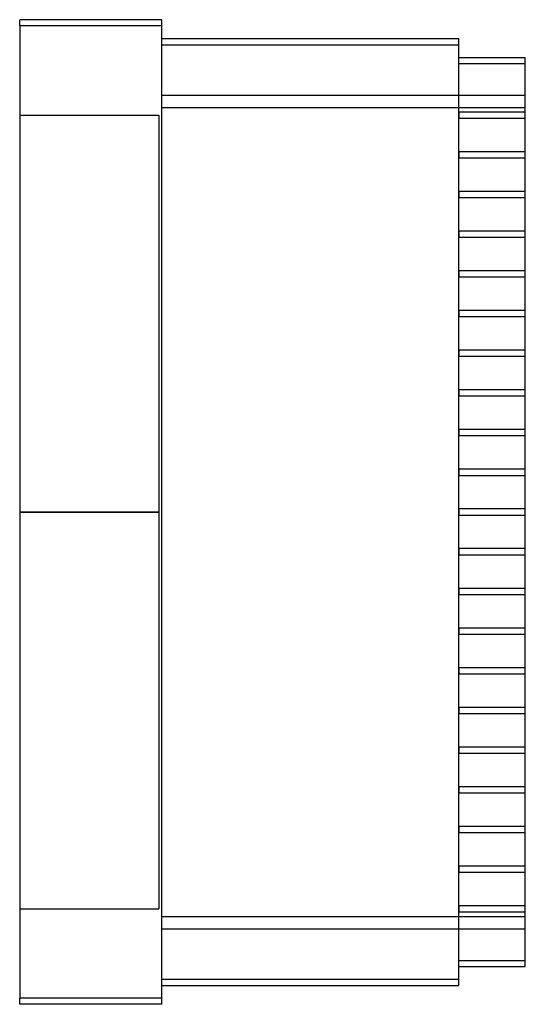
# Model space of a CAD drawing. Header units: millimetres. Extents: x -25 to 142, y -162 to 162.
import ezdxf

# ---------------------------------------------------------------- set-up
doc = ezdxf.new("R2010")
doc.units = ezdxf.units.MM
doc.layers.add('MAIN-1', color=7, linetype='Continuous')
doc.layers.add('MAIN-2', color=7, linetype='Continuous')

msp = doc.modelspace()

# ---------------------------------------------------------------- linework, layer by layer
at = {"layer": 'MAIN-1'}
for p, q in [((22, 162.5), (-25, 162.5)), ((-25, 160.5), (-25, 162.5)), ((22, 160.5), (22, 162.5)), ((22, 160.5), (-25, 160.5)), ((-25, 160.5), (-25, -160.5)), ((22, -160.5), (22, 160.5)), ((22, 156.25), (120, 156.25)), ((120, 154.25), (120, 156.25)), ((22, 154.25), (120, 154.25)), ((120, -154.25), (120, 154.25)), ((120, 150), (142, 150)), ((142, 148), (142, 150)), ((120, 148), (142, 148)), ((142, -148), (142, 148)), ((120, -148), (142, -148)), ((142, -150), (142, -148)), ((120, -150), (142, -150)), ((22, -154.25), (120, -154.25)), ((120, -156.25), (120, -154.25)), ((22, -156.25), (120, -156.25)), ((22, -160.5), (-25, -160.5)), ((-25, -162.5), (-25, -160.5)), ((22, -162.5), (-25, -162.5)), ((22, -162.5), (22, -160.5))]:
    msp.add_line(p, q, dxfattribs=at)
at = {"layer": 'MAIN-2'}
for p, q in [((-25, 162.5), (-25, 162.5)), ((22, 162.5), (22, 162.5)), ((22, 160.5), (-25, 160.5)), ((22, 156.25), (22, 156.25)), ((120, 156.25), (120, 156.25)), ((22, 154.25), (120, 154.25)), ((120, 150), (120, 150)), ((142, 150), (142, 150)), ((120, 148), (142, 148)), ((22, 137.55), (142, 137.55)), ((22, 133.55), (22, 137.55)), ((22, 137.55), (22, 137.55)), ((120, 137.55), (120, 137.55)), ((120, 137.55), (120, 137.55)), ((120, 137.55), (120, 137.55)), ((142, 137.55), (142, 137.55)), ((142, 137.55), (142, 137.55)), ((142, 137.55), (142, 137.55)), ((142, 137.55), (142, 137.55)), ((22, -133.55), (22, 133.55)), ((22, 133.55), (142, 133.55)), ((22, 133.55), (142, 133.55)), ((-25, 131), (21, 131)), ((21, 131), (21, 0)), ((120, 132), (120, 132)), ((120, 132), (120, 132)), ((120, 132), (120, 132)), ((142, 132), (120, 132)), ((120, 132), (120, 132)), ((120, 132), (120, 130)), ((120, 130), (120, 130)), ((120, 130), (120, 130)), ((120, 130), (120, 130)), ((120, 130), (142, 130)), ((120, 130), (120, 130)), ((142, 132), (142, 132)), ((142, 132), (142, 132)), ((142, 132), (142, 132)), ((142, 132), (142, 132)), ((142, 130), (142, 130)), ((142, 130), (142, 130)), ((142, 130), (142, 130)), ((142, 130), (142, 130)), ((120, 118.9), (120, 118.9)), ((120, 118.9), (120, 118.9)), ((120, 118.9), (120, 118.9)), ((142, 118.9), (120, 118.9)), ((120, 118.9), (120, 118.9)), ((120, 118.9), (120, 116.9)), ((142, 118.9), (142, 118.9)), ((142, 118.9), (142, 118.9)), ((142, 118.9), (142, 118.9)), ((142, 118.9), (142, 118.9)), ((120, 116.9), (120, 116.9)), ((120, 116.9), (120, 116.9)), ((120, 116.9), (120, 116.9)), ((120, 116.9), (142, 116.9)), ((120, 116.9), (120, 116.9)), ((142, 116.9), (142, 116.9)), ((142, 116.9), (142, 116.9)), ((142, 116.9), (142, 116.9)), ((142, 116.9), (142, 116.9)), ((120, 105.8), (120, 105.8)), ((120, 105.8), (120, 105.8)), ((120, 105.8), (120, 105.8)), ((142, 105.8), (120, 105.8)), ((120, 105.8), (120, 105.8)), ((120, 105.8), (120, 103.8)), ((142, 105.8), (142, 105.8)), ((142, 105.8), (142, 105.8)), ((142, 105.8), (142, 105.8)), ((142, 105.8), (142, 105.8)), ((120, 103.8), (120, 103.8)), ((120, 103.8), (120, 103.8)), ((120, 103.8), (120, 103.8)), ((120, 103.8), (142, 103.8)), ((120, 103.8), (120, 103.8)), ((142, 103.8), (142, 103.8)), ((142, 103.8), (142, 103.8)), ((142, 103.8), (142, 103.8)), ((142, 103.8), (142, 103.8)), ((120, 92.7), (120, 92.7)), ((120, 92.7), (120, 92.7)), ((120, 92.7), (120, 92.7)), ((142, 92.7), (120, 92.7)), ((120, 92.7), (120, 92.7)), ((120, 92.7), (120, 90.7)), ((142, 92.7), (142, 92.7)), ((142, 92.7), (142, 92.7)), ((142, 92.7), (142, 92.7)), ((142, 92.7), (142, 92.7)), ((120, 90.7), (120, 90.7)), ((120, 90.7), (120, 90.7)), ((120, 90.7), (120, 90.7)), ((120, 90.7), (142, 90.7)), ((120, 90.7), (120, 90.7)), ((142, 90.7), (142, 90.7)), ((142, 90.7), (142, 90.7)), ((142, 90.7), (142, 90.7)), ((142, 90.7), (142, 90.7)), ((120, 79.6), (120, 79.6)), ((120, 79.6), (120, 79.6)), ((120, 79.6), (120, 79.6)), ((142, 79.6), (120, 79.6)), ((120, 79.6), (120, 79.6)), ((120, 79.6), (120, 77.6)), ((142, 79.6), (142, 79.6)), ((142, 79.6), (142, 79.6)), ((142, 79.6), (142, 79.6)), ((142, 79.6), (142, 79.6)), ((120, 77.6), (120, 77.6)), ((120, 77.6), (120, 77.6)), ((120, 77.6), (120, 77.6)), ((120, 77.6), (142, 77.6)), ((120, 77.6), (120, 77.6)), ((142, 77.6), (142, 77.6)), ((142, 77.6), (142, 77.6)), ((142, 77.6), (142, 77.6)), ((142, 77.6), (142, 77.6)), ((120, 66.5), (120, 66.5)), ((120, 66.5), (120, 66.5)), ((120, 66.5), (120, 66.5)), ((142, 66.5), (120, 66.5)), ((120, 66.5), (120, 66.5)), ((120, 66.5), (120, 64.5)), ((142, 66.5), (142, 66.5)), ((142, 66.5), (142, 66.5)), ((142, 66.5), (142, 66.5)), ((142, 66.5), (142, 66.5)), ((120, 64.5), (120, 64.5)), ((120, 64.5), (120, 64.5)), ((120, 64.5), (120, 64.5)), ((120, 64.5), (142, 64.5)), ((120, 64.5), (120, 64.5)), ((142, 64.5), (142, 64.5)), ((142, 64.5), (142, 64.5)), ((142, 64.5), (142, 64.5)), ((142, 64.5), (142, 64.5)), ((120, 53.4), (120, 53.4)), ((120, 53.4), (120, 53.4)), ((120, 53.4), (120, 53.4)), ((142, 53.4), (120, 53.4)), ((120, 53.4), (120, 53.4)), ((120, 53.4), (120, 51.4)), ((142, 53.4), (142, 53.4)), ((142, 53.4), (142, 53.4)), ((142, 53.4), (142, 53.4)), ((142, 53.4), (142, 53.4)), ((120, 51.4), (120, 51.4)), ((120, 51.4), (120, 51.4)), ((120, 51.4), (120, 51.4)), ((120, 51.4), (142, 51.4)), ((120, 51.4), (120, 51.4)), ((142, 51.4), (142, 51.4)), ((142, 51.4), (142, 51.4)), ((142, 51.4), (142, 51.4)), ((142, 51.4), (142, 51.4)), ((120, 40.3), (120, 40.3)), ((120, 40.3), (120, 40.3)), ((120, 40.3), (120, 40.3)), ((142, 40.3), (120, 40.3)), ((120, 40.3), (120, 40.3)), ((120, 40.3), (120, 38.3)), ((142, 40.3), (142, 40.3)), ((142, 40.3), (142, 40.3)), ((142, 40.3), (142, 40.3)), ((142, 40.3), (142, 40.3)), ((120, 38.3), (120, 38.3)), ((120, 38.3), (120, 38.3)), ((120, 38.3), (120, 38.3)), ((120, 38.3), (142, 38.3)), ((120, 38.3), (120, 38.3)), ((142, 38.3), (142, 38.3)), ((142, 38.3), (142, 38.3)), ((142, 38.3), (142, 38.3)), ((142, 38.3), (142, 38.3)), ((120, 27.2), (120, 27.2)), ((120, 27.2), (120, 27.2)), ((120, 27.2), (120, 27.2)), ((142, 27.2), (120, 27.2)), ((120, 27.2), (120, 27.2)), ((120, 27.2), (120, 25.2)), ((142, 27.2), (142, 27.2)), ((142, 27.2), (142, 27.2)), ((142, 27.2), (142, 27.2)), ((142, 27.2), (142, 27.2)), ((120, 25.2), (120, 25.2)), ((120, 25.2), (120, 25.2)), ((120, 25.2), (120, 25.2)), ((120, 25.2), (142, 25.2)), ((120, 25.2), (120, 25.2)), ((142, 25.2), (142, 25.2)), ((142, 25.2), (142, 25.2)), ((142, 25.2), (142, 25.2)), ((142, 25.2), (142, 25.2)), ((120, 14.1), (120, 14.1)), ((120, 14.1), (120, 14.1)), ((120, 14.1), (120, 14.1)), ((142, 14.1), (120, 14.1)), ((120, 14.1), (120, 14.1)), ((120, 14.1), (120, 12.1)), ((142, 14.1), (142, 14.1)), ((142, 14.1), (142, 14.1)), ((142, 14.1), (142, 14.1)), ((142, 14.1), (142, 14.1)), ((120, 12.1), (120, 12.1)), ((120, 12.1), (120, 12.1)), ((120, 12.1), (120, 12.1)), ((120, 12.1), (142, 12.1)), ((120, 12.1), (120, 12.1)), ((142, 12.1), (142, 12.1)), ((142, 12.1), (142, 12.1)), ((142, 12.1), (142, 12.1)), ((142, 12.1), (142, 12.1)), ((-25, 0), (21, 0)), ((21, 0), (21, -131)), ((120, 1), (120, 1)), ((120, 1), (120, 1)), ((120, 1), (120, 1)), ((120, 1), (120, 1)), ((142, 1), (120, 1)), ((120, 1), (120, -1)), ((142, 1), (142, 1)), ((142, 1), (142, 1)), ((142, 1), (142, 1)), ((142, 1), (142, 1)), ((21, 0), (-25, 0)), ((120, -1), (120, -1)), ((120, -1), (120, -1)), ((120, -1), (120, -1)), ((120, -1), (120, -1)), ((120, -1), (142, -1)), ((142, -1), (142, -1)), ((142, -1), (142, -1)), ((142, -1), (142, -1)), ((142, -1), (142, -1)), ((120, -12.1), (120, -12.1)), ((120, -12.1), (120, -12.1)), ((120, -12.1), (120, -12.1)), ((120, -12.1), (120, -12.1)), ((142, -12.1), (120, -12.1)), ((120, -12.1), (120, -14.1)), ((142, -12.1), (142, -12.1)), ((142, -12.1), (142, -12.1)), ((142, -12.1), (142, -12.1)), ((142, -12.1), (142, -12.1)), ((120, -14.1), (120, -14.1)), ((120, -14.1), (120, -14.1)), ((120, -14.1), (120, -14.1)), ((120, -14.1), (120, -14.1)), ((120, -14.1), (142, -14.1)), ((142, -14.1), (142, -14.1)), ((142, -14.1), (142, -14.1)), ((142, -14.1), (142, -14.1)), ((142, -14.1), (142, -14.1)), ((120, -25.2), (120, -25.2)), ((120, -25.2), (120, -25.2)), ((120, -25.2), (120, -25.2)), ((120, -25.2), (120, -25.2)), ((142, -25.2), (120, -25.2)), ((120, -25.2), (120, -27.2)), ((142, -25.2), (142, -25.2)), ((142, -25.2), (142, -25.2)), ((142, -25.2), (142, -25.2)), ((142, -25.2), (142, -25.2)), ((120, -27.2), (120, -27.2)), ((120, -27.2), (120, -27.2)), ((120, -27.2), (120, -27.2)), ((120, -27.2), (120, -27.2)), ((120, -27.2), (142, -27.2)), ((142, -27.2), (142, -27.2)), ((142, -27.2), (142, -27.2)), ((142, -27.2), (142, -27.2)), ((142, -27.2), (142, -27.2)), ((120, -38.3), (120, -38.3)), ((120, -38.3), (120, -38.3)), ((120, -38.3), (120, -38.3)), ((120, -38.3), (120, -38.3)), ((142, -38.3), (120, -38.3)), ((120, -38.3), (120, -40.3)), ((142, -38.3), (142, -38.3)), ((142, -38.3), (142, -38.3)), ((142, -38.3), (142, -38.3)), ((142, -38.3), (142, -38.3)), ((120, -40.3), (120, -40.3)), ((120, -40.3), (120, -40.3)), ((120, -40.3), (120, -40.3)), ((120, -40.3), (120, -40.3)), ((120, -40.3), (142, -40.3)), ((142, -40.3), (142, -40.3)), ((142, -40.3), (142, -40.3)), ((142, -40.3), (142, -40.3)), ((142, -40.3), (142, -40.3)), ((120, -51.4), (120, -51.4)), ((120, -51.4), (120, -51.4)), ((120, -51.4), (120, -51.4)), ((120, -51.4), (120, -51.4)), ((142, -51.4), (120, -51.4)), ((120, -51.4), (120, -53.4)), ((142, -51.4), (142, -51.4)), ((142, -51.4), (142, -51.4)), ((142, -51.4), (142, -51.4)), ((142, -51.4), (142, -51.4)), ((120, -53.4), (120, -53.4)), ((120, -53.4), (120, -53.4)), ((120, -53.4), (120, -53.4)), ((120, -53.4), (120, -53.4)), ((120, -53.4), (142, -53.4)), ((142, -53.4), (142, -53.4)), ((142, -53.4), (142, -53.4)), ((142, -53.4), (142, -53.4)), ((142, -53.4), (142, -53.4)), ((120, -64.5), (120, -64.5)), ((120, -64.5), (120, -64.5)), ((120, -64.5), (120, -64.5)), ((120, -64.5), (120, -64.5)), ((142, -64.5), (120, -64.5)), ((120, -64.5), (120, -66.5)), ((142, -64.5), (142, -64.5)), ((142, -64.5), (142, -64.5)), ((142, -64.5), (142, -64.5)), ((142, -64.5), (142, -64.5)), ((120, -66.5), (120, -66.5)), ((120, -66.5), (120, -66.5)), ((120, -66.5), (120, -66.5)), ((120, -66.5), (120, -66.5)), ((120, -66.5), (142, -66.5)), ((142, -66.5), (142, -66.5)), ((142, -66.5), (142, -66.5)), ((142, -66.5), (142, -66.5)), ((142, -66.5), (142, -66.5)), ((120, -77.6), (120, -77.6)), ((120, -77.6), (120, -77.6)), ((120, -77.6), (120, -77.6)), ((120, -77.6), (120, -77.6)), ((142, -77.6), (120, -77.6)), ((120, -77.6), (120, -79.6)), ((142, -77.6), (142, -77.6)), ((142, -77.6), (142, -77.6)), ((142, -77.6), (142, -77.6)), ((142, -77.6), (142, -77.6)), ((120, -79.6), (120, -79.6)), ((120, -79.6), (120, -79.6)), ((120, -79.6), (120, -79.6)), ((120, -79.6), (120, -79.6)), ((120, -79.6), (142, -79.6)), ((142, -79.6), (142, -79.6)), ((142, -79.6), (142, -79.6)), ((142, -79.6), (142, -79.6)), ((142, -79.6), (142, -79.6)), ((120, -90.7), (120, -90.7)), ((120, -90.7), (120, -90.7)), ((120, -90.7), (120, -90.7)), ((120, -90.7), (120, -90.7)), ((142, -90.7), (120, -90.7)), ((120, -90.7), (120, -92.7)), ((142, -90.7), (142, -90.7)), ((142, -90.7), (142, -90.7)), ((142, -90.7), (142, -90.7)), ((142, -90.7), (142, -90.7)), ((120, -92.7), (120, -92.7)), ((120, -92.7), (120, -92.7)), ((120, -92.7), (120, -92.7)), ((120, -92.7), (120, -92.7)), ((120, -92.7), (142, -92.7)), ((142, -92.7), (142, -92.7)), ((142, -92.7), (142, -92.7)), ((142, -92.7), (142, -92.7)), ((142, -92.7), (142, -92.7)), ((120, -103.8), (120, -103.8)), ((120, -103.8), (120, -103.8)), ((120, -103.8), (120, -103.8)), ((120, -103.8), (120, -103.8)), ((142, -103.8), (120, -103.8)), ((120, -103.8), (120, -105.8)), ((142, -103.8), (142, -103.8)), ((142, -103.8), (142, -103.8)), ((142, -103.8), (142, -103.8)), ((142, -103.8), (142, -103.8)), ((120, -105.8), (120, -105.8)), ((120, -105.8), (120, -105.8)), ((120, -105.8), (120, -105.8)), ((120, -105.8), (120, -105.8)), ((120, -105.8), (142, -105.8)), ((142, -105.8), (142, -105.8)), ((142, -105.8), (142, -105.8)), ((142, -105.8), (142, -105.8)), ((142, -105.8), (142, -105.8)), ((120, -116.9), (120, -116.9)), ((120, -116.9), (120, -116.9)), ((120, -116.9), (120, -116.9)), ((120, -116.9), (120, -116.9)), ((142, -116.9), (120, -116.9)), ((120, -116.9), (120, -118.9)), ((142, -116.9), (142, -116.9)), ((142, -116.9), (142, -116.9)), ((142, -116.9), (142, -116.9)), ((142, -116.9), (142, -116.9)), ((120, -118.9), (120, -118.9)), ((120, -118.9), (120, -118.9)), ((120, -118.9), (120, -118.9)), ((120, -118.9), (120, -118.9)), ((120, -118.9), (142, -118.9)), ((142, -118.9), (142, -118.9)), ((142, -118.9), (142, -118.9)), ((142, -118.9), (142, -118.9)), ((142, -118.9), (142, -118.9)), ((120, -130), (120, -130)), ((120, -130), (120, -130)), ((120, -130), (120, -130)), ((120, -130), (120, -130)), ((142, -130), (120, -130)), ((120, -130), (120, -132)), ((142, -130), (142, -130)), ((142, -130), (142, -130)), ((142, -130), (142, -130)), ((142, -130), (142, -130)), ((-25, -131), (21, -131)), ((120, -132), (120, -132)), ((120, -132), (120, -132)), ((120, -132), (120, -132)), ((120, -132), (120, -132)), ((120, -132), (142, -132)), ((142, -132), (142, -132)), ((142, -132), (142, -132)), ((142, -132), (142, -132)), ((142, -132), (142, -132)), ((22, -133.55), (142, -133.55)), ((22, -133.55), (142, -133.55)), ((22, -137.55), (22, -133.55)), ((22, -137.55), (22, -137.55)), ((22, -137.55), (142, -137.55)), ((120, -137.55), (120, -137.55)), ((120, -137.55), (120, -137.55)), ((120, -137.55), (120, -137.55)), ((142, -137.55), (142, -137.55)), ((142, -137.55), (142, -137.55)), ((142, -137.55), (142, -137.55)), ((142, -137.55), (142, -137.55)), ((120, -148), (142, -148)), ((120, -150), (120, -150)), ((142, -150), (142, -150)), ((22, -154.25), (120, -154.25)), ((22, -156.25), (22, -156.25)), ((120, -156.25), (120, -156.25)), ((22, -160.5), (-25, -160.5)), ((-25, -162.5), (-25, -162.5)), ((22, -162.5), (22, -162.5))]:
    msp.add_line(p, q, dxfattribs=at)

doc.saveas('drawing.dxf')
